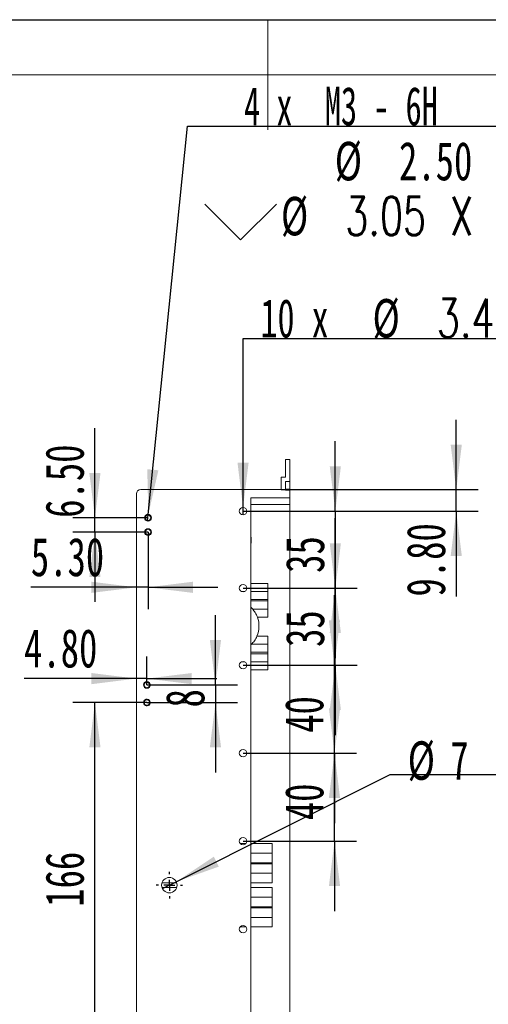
# Model space of a CAD drawing. Header units: millimetres. Extents: x 0 to 658, y -2 to 210.
# Tile 14 of 25: x 136 to 179, y 120 to 210. Entities that reach past the tile are written whole.
import ezdxf

# ---------------------------------------------------------------- set-up
doc = ezdxf.new("R2010")
doc.units = ezdxf.units.MM
doc.layers.add('图框', color=7, linetype='Continuous')
doc.styles.add('SLDTEXTSTYLE0', font='TXT', dxfattribs={"width": 0.7})
doc.styles.add('SLDTEXTSTYLE1', font='TXT', dxfattribs={"width": 0.7, "bigfont": 'bigfont'})
doc.styles.add('SLDTEXTSTYLE5', font='TXT', dxfattribs={"width": 0.616667})
doc.styles.add('SLDTEXTSTYLE6', font='TXT', dxfattribs={"width": 0.65})
doc.dimstyles.new('SLDDIMSTYLE0', dxfattribs={"dimtxt": 3.5, "dimasz": 4.08, "dimexe": 0, "dimexo": 0.0625, "dimgap": 0.875, "dimtad": 2, "dimlfac": 5, "dimrnd": 1e-09, "dimzin": 12, "dimdsep": 46, "dimtxsty": 'SLDTEXTSTYLE0', "dimsah": 1, "dimcen": 0.09, "dimadec": 0, "dimazin": 3, "dimtfac": 1, "dimtofl": 0, "dimtmove": 0, "dimatfit": 3, "dimfxl": 0, "dimfrac": 2, "dimtolj": 1, "dimtzin": 12, "dimarcsym": 0})
doc.dimstyles.new('SLDDIMSTYLE1', dxfattribs={"dimtxt": 3.5, "dimasz": 4.08, "dimexe": 0, "dimexo": 0.0625, "dimgap": 0.875, "dimtad": 0, "dimtih": 1, "dimtoh": 1, "dimdec": 6, "dimlfac": 5, "dimrnd": 1e-09, "dimzin": 12, "dimdsep": 46, "dimtxsty": 'SLDTEXTSTYLE0', "dimblk1": 'NONE', "dimsah": 1, "dimcen": 0, "dimadec": 0, "dimazin": 3, "dimtfac": 1, "dimtmove": 0, "dimatfit": 3, "dimldrblk": 'NONE', "dimfxl": 0, "dimfrac": 2, "dimtolj": 1, "dimtzin": 12, "dimarcsym": 0})
doc.dimstyles.new('SLDDIMSTYLE2', dxfattribs={"dimtxt": 3.5, "dimasz": 4.08, "dimexe": 0, "dimexo": 0.0625, "dimgap": 0.875, "dimtad": 2, "dimlfac": 5, "dimrnd": 1e-09, "dimzin": 12, "dimdsep": 46, "dimtxsty": 'SLDTEXTSTYLE0', "dimsah": 1, "dimcen": 0.09, "dimadec": 0, "dimazin": 3, "dimtfac": 1, "dimtmove": 0, "dimatfit": 0, "dimfxl": 0, "dimfrac": 2, "dimtolj": 1, "dimtzin": 12, "dimarcsym": 0})
doc.dimstyles.new('SLDDIMSTYLE3', dxfattribs={"dimtxt": 3.5, "dimasz": 4.08, "dimexe": 0, "dimexo": 0.0625, "dimgap": 0.875, "dimtad": 2, "dimlfac": 5, "dimrnd": 1e-09, "dimzin": 4, "dimdsep": 46, "dimtxsty": 'SLDTEXTSTYLE0', "dimsah": 1, "dimcen": 0.09, "dimadec": 0, "dimazin": 1, "dimtfac": 1, "dimtmove": 0, "dimatfit": 0, "dimfxl": 0, "dimfrac": 2, "dimtolj": 1, "dimtzin": 12, "dimarcsym": 0})
doc.dimstyles.new('SLDDIMSTYLE6', dxfattribs={"dimtxt": 3.5, "dimasz": 4.08, "dimexe": 0, "dimexo": 0.0625, "dimgap": 0.875, "dimtad": 0, "dimtih": 1, "dimtoh": 1, "dimlfac": 5, "dimrnd": 1e-09, "dimzin": 12, "dimdsep": 46, "dimtxsty": 'SLDTEXTSTYLE0', "dimblk1": 'NONE', "dimsah": 1, "dimcen": 0, "dimadec": 0, "dimazin": 3, "dimtfac": 1, "dimtmove": 0, "dimatfit": 3, "dimldrblk": 'NONE', "dimfxl": 0, "dimfrac": 2, "dimtolj": 1, "dimtzin": 12, "dimarcsym": 0})
doc.dimstyles.new('SLDDIMSTYLE9', dxfattribs={"dimtxt": 3.5, "dimasz": 4.08, "dimexe": 0, "dimexo": 0.0625, "dimgap": 0.875, "dimtad": 0, "dimtih": 1, "dimtoh": 1, "dimlfac": 5, "dimrnd": 1e-09, "dimzin": 4, "dimdsep": 46, "dimtxsty": 'SLDTEXTSTYLE0', "dimblk1": 'NONE', "dimsah": 1, "dimcen": 0, "dimadec": 0, "dimazin": 1, "dimtfac": 1, "dimtmove": 0, "dimatfit": 3, "dimldrblk": 'NONE', "dimfxl": 0, "dimfrac": 2, "dimtolj": 1, "dimtzin": 12, "dimarcsym": 0})

# ---------------------------------------------------------------- blocks, each defined once
blk = doc.blocks.new('SW_SYMBOL_HOLE_DEPTH')
at = {"layer": '图框', "color": 0}
for p, q in [((0, 875), (800, 875)), ((400, 875), (400, 75)), ((100, 555), (400, 75)), ((700, 555), (400, 75))]:
    blk.add_line(p, q, dxfattribs=at)
blk = doc.blocks.new('SW_SYMBOL_HOLE_SINK')
at = {"layer": '图框', "color": 0}
for p, q in [((0, 875), (800, 75)), ((800, 75), (1600, 875))]:
    blk.add_line(p, q, dxfattribs=at)
blk = doc.blocks.new('_D_27')
at = {"layer": '图框'}
for p, q in [((147.625, 165.029), (151.171, 200.314)), ((151.171, 200.314), (200.216, 200.314)), ((147.564, 164.422), (147.625, 165.029))]:
    blk.add_line(p, q, dxfattribs=at)
blk.add_solid([(147.625, 165.029), (148.539, 169.037), (147.528, 169.139)], dxfattribs=at)
at = {"layer": '图框', "xscale": 0.004072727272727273, "yscale": 0.004072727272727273, "zscale": 0.004072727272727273}
for name, p in [('SW_SYMBOL_HOLE_DEPTH', (182.801, 199.673)), ('SW_SYMBOL_HOLE_DEPTH', (180.662, 194.673)), ('SW_SYMBOL_HOLE_SINK', (152.758, 189.673))]:
    blk.add_blockref(name, p, dxfattribs=at)
at = {"layer": '图框', "char_height": 3.5, "attachment_point": 1}
for s, insert, style in [('4 x  M3 - 6H', (156.322, 203.899), 'SLDTEXTSTYLE5'), ('5.50', (188.436, 203.899), 'SLDTEXTSTYLE0'), ('%%c', (164.572, 198.899), 'SLDTEXTSTYLE0'), ('2.50', (170.41, 198.899), 'SLDTEXTSTYLE0'), ('6', (186.297, 198.899), 'SLDTEXTSTYLE0'), ('%%c', (159.683, 193.899), 'SLDTEXTSTYLE0'), ('3.05 X 90\\M+1818B, \\M+18BDF\\M+1925B', (165.522, 193.899), 'SLDTEXTSTYLE1')]:
    blk.add_mtext(s, dxfattribs=dict(at, insert=insert, style=style))
blk = doc.blocks.new('_NONE')
blk = doc.blocks.new('_D_28')
at = {"layer": '图框'}
for p, q in [((150.16, 131.639), (169.614, 141.395)), ((169.614, 141.395), (187.292, 141.395)), ((148.909, 131.011), (150.16, 131.639))]:
    blk.add_line(p, q, dxfattribs=at)
blk.add_solid([(150.16, 131.639), (154.035, 133.014), (153.58, 133.922)], dxfattribs=at)
at = {"layer": '图框', "char_height": 3.5, "attachment_point": 1}
for s, insert, style in [('%%c', (171.202, 144.406), 'SLDTEXTSTYLE0'), ('7', (175.072, 144.406), 'SLDTEXTSTYLE0'), ('贯\\M+190FA', (179.077, 144.406), 'SLDTEXTSTYLE1')]:
    blk.add_mtext(s, dxfattribs=dict(at, insert=insert, style=style))
blk = doc.blocks.new('_D_29')
at = {"layer": '图框'}
for p, q in [((156.235, 165.665), (156.235, 181.027)), ((156.235, 181.027), (200.391, 181.027)), ((156.235, 164.985), (156.235, 165.665))]:
    blk.add_line(p, q, dxfattribs=at)
blk.add_solid([(156.235, 165.665), (156.743, 169.745), (155.727, 169.745)], dxfattribs=at)
at = {"layer": '图框', "char_height": 3.5, "attachment_point": 1}
for s, insert, style in [('10 x', (157.822, 184.611), 'SLDTEXTSTYLE6'), ('%%c', (168.006, 184.611), 'SLDTEXTSTYLE0'), ('3.40 \\M+18AAE\\M+19153贯\\M+190FA', (173.845, 184.611), 'SLDTEXTSTYLE1')]:
    blk.add_mtext(s, dxfattribs=dict(at, insert=insert, style=style))
blk = doc.blocks.new('_D_30')
at = {"layer": '图框'}
for p, q in [((164.621, 165.325), (164.621, 171.675)), ((156.235, 165.325), (166.621, 165.325)), ((164.621, 165.325), (164.621, 158.325)), ((156.235, 158.325), (166.621, 158.325)), ((164.621, 158.325), (164.621, 151.975))]:
    blk.add_line(p, q, dxfattribs=at)
for points in [[(164.621, 165.325), (165.129, 169.405), (164.113, 169.405)], [(164.621, 158.325), (164.113, 154.245), (165.129, 154.245)]]:
    blk.add_solid(points, dxfattribs=at)
at = {"layer": '图框', "insert": (160.11, 159.716), "char_height": 3.5, "attachment_point": 1, "rotation": 90, "style": 'SLDTEXTSTYLE0'}
blk.add_mtext('35', dxfattribs=at)
blk = doc.blocks.new('_D_31')
at = {"layer": '图框'}
for p, q in [((164.621, 158.325), (164.621, 164.675)), ((156.235, 158.325), (166.621, 158.325)), ((164.621, 151.325), (164.621, 158.325)), ((156.235, 151.325), (166.621, 151.325)), ((164.621, 151.325), (164.621, 144.975))]:
    blk.add_line(p, q, dxfattribs=at)
for points in [[(164.621, 158.325), (165.129, 162.405), (164.113, 162.405)], [(164.621, 151.325), (164.113, 147.245), (165.129, 147.245)]]:
    blk.add_solid(points, dxfattribs=at)
at = {"layer": '图框', "insert": (160.11, 152.982), "char_height": 3.5, "attachment_point": 1, "rotation": 90, "style": 'SLDTEXTSTYLE0'}
blk.add_mtext('35', dxfattribs=at)
blk = doc.blocks.new('_D_32')
at = {"layer": '图框'}
for p, q in [((164.545, 151.325), (164.545, 157.675)), ((156.235, 151.325), (166.545, 151.325)), ((164.545, 143.325), (164.545, 151.325)), ((156.235, 143.325), (166.545, 143.325)), ((164.545, 143.325), (164.545, 136.975))]:
    blk.add_line(p, q, dxfattribs=at)
for points in [[(164.545, 151.325), (165.053, 155.405), (164.037, 155.405)], [(164.545, 143.325), (164.037, 139.245), (165.053, 139.245)]]:
    blk.add_solid(points, dxfattribs=at)
at = {"layer": '图框', "insert": (160.033, 145.177), "char_height": 3.5, "attachment_point": 1, "rotation": 90, "style": 'SLDTEXTSTYLE0'}
blk.add_mtext('40', dxfattribs=at)
blk = doc.blocks.new('_D_33')
at = {"layer": '图框'}
for p, q in [((164.549, 143.325), (164.549, 149.675)), ((156.235, 143.325), (166.549, 143.325)), ((164.549, 135.325), (164.549, 143.325)), ((156.235, 135.325), (166.549, 135.325)), ((164.549, 135.325), (164.549, 128.975))]:
    blk.add_line(p, q, dxfattribs=at)
for points in [[(164.549, 143.325), (165.057, 147.405), (164.041, 147.405)], [(164.549, 135.325), (164.041, 131.245), (165.057, 131.245)]]:
    blk.add_solid(points, dxfattribs=at)
at = {"layer": '图框', "insert": (160.037, 137.234), "char_height": 3.5, "attachment_point": 1, "rotation": 90, "style": 'SLDTEXTSTYLE0'}
blk.add_mtext('40', dxfattribs=at)
blk = doc.blocks.new('_D_34')
at = {"layer": '图框'}
for p, q in [((175.614, 167.285), (175.614, 173.635)), ((159.695, 167.285), (177.614, 167.285)), ((175.614, 165.325), (175.614, 167.285)), ((156.235, 165.325), (177.614, 165.325)), ((175.614, 165.325), (175.614, 157.566))]:
    blk.add_line(p, q, dxfattribs=at)
for points in [[(175.614, 167.285), (176.122, 171.365), (175.106, 171.365)], [(175.614, 165.325), (175.106, 161.245), (176.122, 161.245)]]:
    blk.add_solid(points, dxfattribs=at)
at = {"layer": '图框', "insert": (171.102, 157.566), "char_height": 3.5, "attachment_point": 1, "rotation": 90, "style": 'SLDTEXTSTYLE0'}
blk.add_mtext('9.80', dxfattribs=at)
blk = doc.blocks.new('_D_36')
at = {"layer": '图框'}
for p, q in [((142.77, 164.725), (142.77, 172.864)), ((147.595, 164.725), (140.77, 164.725)), ((142.77, 163.425), (142.77, 164.725)), ((147.595, 163.425), (140.77, 163.425)), ((142.77, 163.425), (142.77, 157.075))]:
    blk.add_line(p, q, dxfattribs=at)
for points in [[(142.77, 164.725), (143.278, 168.805), (142.262, 168.805)], [(142.77, 163.425), (142.262, 159.345), (143.278, 159.345)]]:
    blk.add_solid(points, dxfattribs=at)
at = {"layer": '图框', "insert": (138.258, 164.717), "char_height": 3.5, "attachment_point": 1, "rotation": 90, "style": 'SLDTEXTSTYLE0'}
blk.add_mtext('6.50', dxfattribs=at)
blk = doc.blocks.new('_D_37')
at = {"layer": '图框'}
for p, q in [((147.595, 163.425), (147.595, 156.401)), ((146.535, 158.401), (136.945, 158.401)), ((147.595, 158.401), (146.535, 158.401)), ((147.595, 158.401), (153.945, 158.401))]:
    blk.add_line(p, q, dxfattribs=at)
for points in [[(146.535, 158.401), (142.455, 158.909), (142.455, 157.893)], [(147.595, 158.401), (151.675, 157.893), (151.675, 158.909)]]:
    blk.add_solid(points, dxfattribs=at)
at = {"layer": '图框', "insert": (136.945, 162.912), "char_height": 3.5, "attachment_point": 1, "style": 'SLDTEXTSTYLE0'}
blk.add_mtext('5.30', dxfattribs=at)
blk = doc.blocks.new('_D_41')
at = {"layer": '图框'}
for p, q in [((153.726, 149.525), (153.726, 155.875)), ((147.495, 149.525), (155.726, 149.525)), ((153.726, 149.525), (153.726, 147.925)), ((147.495, 147.925), (155.726, 147.925)), ((153.726, 147.925), (153.726, 141.575))]:
    blk.add_line(p, q, dxfattribs=at)
for points in [[(153.726, 149.525), (154.234, 153.605), (153.218, 153.605)], [(153.726, 147.925), (153.218, 143.845), (154.234, 143.845)]]:
    blk.add_solid(points, dxfattribs=at)
at = {"layer": '图框', "insert": (149.215, 147.482), "char_height": 3.5, "attachment_point": 1, "rotation": 90, "style": 'SLDTEXTSTYLE0'}
blk.add_mtext('8', dxfattribs=at)
blk = doc.blocks.new('_D_42')
at = {"layer": '图框'}
for p, q in [((147.495, 149.525), (147.495, 152.104)), ((146.535, 150.104), (136.328, 150.104)), ((147.495, 150.104), (146.535, 150.104)), ((147.495, 150.104), (153.845, 150.104))]:
    blk.add_line(p, q, dxfattribs=at)
for points in [[(146.535, 150.104), (142.455, 150.612), (142.455, 149.596)], [(147.495, 150.104), (151.575, 149.596), (151.575, 150.612)]]:
    blk.add_solid(points, dxfattribs=at)
at = {"layer": '图框', "insert": (136.328, 154.616), "char_height": 3.5, "attachment_point": 1, "style": 'SLDTEXTSTYLE0'}
blk.add_mtext('4.80', dxfattribs=at)
blk = doc.blocks.new('_D_44')
at = {"layer": '图框'}
for p, q in [((147.495, 147.925), (140.77, 147.925)), ((142.77, 114.725), (142.77, 147.925)), ((147.495, 114.725), (140.77, 114.725))]:
    blk.add_line(p, q, dxfattribs=at)
for points in [[(142.77, 147.925), (142.262, 143.845), (143.278, 143.845)], [(142.77, 114.725), (143.278, 118.805), (142.262, 118.805)]]:
    blk.add_solid(points, dxfattribs=at)
at = {"layer": '图框', "insert": (138.258, 129.365), "char_height": 3.5, "attachment_point": 1, "rotation": 90, "style": 'SLDTEXTSTYLE0'}
blk.add_mtext('166', dxfattribs=at)
blk = doc.blocks.new('SW_CENTERMARKSYMBOL_0')
at = {"layer": '图框', "color": 0}
for p, q in [((0, 1), (0, 1.2)), ((-1, 0), (-1.2, 0)), ((0, 0), (-0.5, 0)), ((0, 0), (0, 0.5)), ((0, 0), (0, -0.5)), ((0, 0), (0.5, 0)), ((1, 0), (1.2, 0)), ((0, -1), (0, -1.2))]:
    blk.add_line(p, q, dxfattribs=at)

msp = doc.modelspace()

# ---------------------------------------------------------------- linework, layer by layer
at = {"color": 7, "linetype": 'Continuous', "lineweight": 15}
for p, q in [((160.09472137, 170.02519745), (160.09472137, 168.42519719)), ((160.09472137, 170.02519745), (160.49472139, 170.02519745)), ((160.49472139, 170.02519745), (160.49472139, 168.02519638)), ((159.69472135, 167.28519726), (159.69472135, 168.42519719)), ((159.69472135, 168.42519719), (160.09472137, 168.42519719)), ((160.09472137, 168.02519638), (160.49472139, 168.02519638)), ((160.09472137, 168.02519638), (160.09472137, 167.22519625)), ((160.49472139, 167.32519645), (160.49472139, 168.02519638)), ((146.534722, 95.76519806), (146.534722, 166.88519645)), ((146.93472133, 167.28519726), (159.69472135, 167.28519726)), ((160.49472139, 166.52519632), (156.93472147, 166.52519632)), ((156.93472147, 166.52519632), (156.93472147, 96.12519819)), ((160.09472137, 167.32519645), (160.49472139, 167.32519645)), ((160.09472137, 167.22519625), (160.49472139, 167.22519625)), ((160.49472139, 167.22519625), (160.49472139, 167.32519645)), ((160.49472139, 167.22519625), (160.49472139, 166.52519632)), ((160.49472139, 166.52519632), (160.49472139, 165.92519659)), ((160.49472139, 96.72519643), (160.49472139, 165.92519659)), ((158.49472143, 158.75814933), (158.49472143, 158.02493695)), ((158.49472143, 158.02493695), (158.49472143, 157.29172457)), ((158.49472143, 157.15866837), (158.49472143, 157.29172457)), ((158.49472143, 157.15866837), (158.49472143, 156.42545636)), ((157.10957356, 156.42545636), (156.93472147, 156.59959469)), ((158.49472143, 156.42545636), (157.10957356, 156.42545636)), ((158.49472143, 156.42545636), (158.49472143, 155.69224436)), ((158.49472143, 155.69224436), (157.54179497, 155.69224436)), ((157.49413863, 153.95814892), (158.49472143, 153.95814892)), ((158.49472143, 153.95814892), (158.49472143, 153.22493691)), ((156.93472147, 153.16482879), (156.99786216, 153.22493691)), ((156.99786216, 153.22493691), (158.49472143, 153.22493691)), ((158.49472143, 153.22493691), (158.49472143, 152.4917249)), ((158.49472143, 152.3586687), (158.49472143, 152.4917249)), ((158.49472143, 152.3586687), (158.49472143, 151.62545651)), ((158.49472143, 151.62545651), (158.49472143, 150.89224441)), ((158.89472131, 135.12519676), (158.89472131, 134.24792815)), ((158.89472131, 134.24792815), (158.89472131, 133.37065954)), ((158.89472131, 133.27973414), (158.89472131, 133.37065954)), ((158.89472131, 133.27973414), (158.89472131, 132.40246553)), ((158.89472131, 132.40246553), (158.89472131, 131.52519691)), ((158.89472131, 131.1251961), (158.89472131, 130.24792898)), ((158.89472131, 130.24792898), (158.89472131, 129.37066037)), ((158.89472131, 129.27973348), (158.89472131, 129.37066037)), ((158.89472131, 129.27973348), (158.89472131, 128.40246487)), ((158.89472131, 128.40246487), (158.89472131, 127.52519626))]:
    msp.add_line(p, q, dxfattribs=at)
at = {"color": 8, "linetype": 'Continuous', "lineweight": 15}
for p, q in [((160.49472139, 165.92519659), (156.93472147, 165.92519659)), ((156.93472147, 158.75814933), (158.49472143, 158.75814933)), ((156.07520946, 158.02493695), (156.39423326, 158.02493695)), ((156.93472147, 158.02493695), (158.49472143, 158.02493695)), ((158.49472143, 157.29172457), (156.93472147, 157.29172457)), ((156.93472147, 157.15866837), (158.49472143, 157.15866837)), ((158.49472143, 152.4917249), (156.93472147, 152.4917249)), ((156.93472147, 152.3586687), (158.49472143, 152.3586687)), ((156.39423326, 151.62545651), (156.07520946, 151.62545651)), ((158.49472143, 151.62545651), (156.93472147, 151.62545651)), ((158.49472143, 150.89224441), (156.93472147, 150.89224441)), ((155.95976681, 135.12519676), (156.50967591, 135.12519676)), ((156.93472147, 135.12519676), (158.89472131, 135.12519676)), ((156.93472147, 134.24792815), (158.89472131, 134.24792815)), ((158.89472131, 133.37065954), (156.93472147, 133.37065954)), ((156.93472147, 133.27973414), (158.89472131, 133.27973414)), ((158.89472131, 132.40246553), (156.93472147, 132.40246553)), ((150.20554185, 131.52519691), (148.8639009, 131.52519691)), ((148.8639009, 131.1251961), (150.20554185, 131.1251961)), ((158.89472131, 131.52519691), (156.93472147, 131.52519691)), ((156.93472147, 131.1251961), (158.89472131, 131.1251961)), ((156.93472147, 130.24792898), (158.89472131, 130.24792898)), ((158.89472131, 129.37066037), (156.93472147, 129.37066037)), ((156.93472147, 129.27973348), (158.89472131, 129.27973348)), ((158.89472131, 128.40246487), (156.93472147, 128.40246487)), ((156.50967591, 127.52519626), (155.95976681, 127.52519626)), ((158.89472131, 127.52519626), (156.93472147, 127.52519626))]:
    msp.add_line(p, q, dxfattribs=at)
at = {"color": 7, "linetype": 'Continuous', "lineweight": 15}
for centre, radius in [((156.23472139, 165.32519673), 0.34), ((147.59472139, 164.72519673), 0.305), ((147.59472139, 164.72519673), 0.25), ((147.59472139, 163.42519673), 0.305), ((147.59472139, 163.42519673), 0.25), ((156.23472139, 158.32519673), 0.34), ((156.23472139, 151.32519673), 0.34), ((147.49472139, 149.52519673), 0.305), ((147.49472139, 149.52519673), 0.25), ((147.49472139, 147.92519673), 0.305), ((147.49472139, 147.92519673), 0.25), ((156.23472139, 143.32519673), 0.34), ((156.23472139, 135.32519673), 0.34), ((149.53472139, 131.32519673), 0.7), ((156.23472139, 127.32519673), 0.34)]:
    msp.add_circle(centre, radius, dxfattribs=at)
for centre, radius, start, end in [((146.93472139, 166.88519673), 0.4, 90, 180), ((155.33472139, 162.68519673), 1.65, 345.8588897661, 14.1411102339), ((155.33472139, 154.88519673), 2.35, 336.7659304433, 20.0856541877)]:
    msp.add_arc(centre, radius, start, end, dxfattribs=at)
at = {"color": 7, "linetype": 'Continuous', "lineweight": 0}
for centre in [(147.59472139, 164.72519673), (147.59472139, 163.42519673), (147.49472139, 149.52519673), (147.49472139, 147.92519673)]:
    msp.add_arc(centre, 0.3, 255, 195, dxfattribs=at)
at = {"color": 7, "linetype": 'Continuous', "lineweight": 15}
for points in [[(157.54179502, 155.69224443), (157.51487124, 155.76587423), (157.48483261, 155.8366491), (157.41908354, 155.97316469), (157.38296779, 156.0395118), (157.30791407, 156.16358134), (157.26898498, 156.22147764), (157.18940394, 156.32990255), (157.14880913, 156.38024496), (157.10957342, 156.42545654)], [(156.9978622, 153.22493693), (157.04320824, 153.27036165), (157.08884602, 153.31979784), (157.1791491, 153.42728271), (157.22424855, 153.48597275), (157.3097378, 153.60948091), (157.35027244, 153.67434222), (157.42630756, 153.81100774), (157.46210363, 153.88352849), (157.49413857, 153.95814904)]]:
    msp.add_open_spline(points, degree=3, knots=[0, 0, 0, 0, 0.25, 0.25, 0.5, 0.5, 0.75, 0.75, 1, 1, 1, 1], dxfattribs=at)
at = {"layer": '图框'}
msp.add_line((0, 210), (297, 210), dxfattribs=at)
at = {"layer": '图框', "lineweight": 15}
msp.add_line((158.5, 210), (158.5, 200), dxfattribs=at)
at = {"layer": '图框', "linetype": 'Continuous', "lineweight": 15}
msp.add_line((25, 205), (292, 205), dxfattribs=at)

# ---------------------------------------------------------------- block references
at = {"layer": '图框'}
msp.add_blockref('SW_CENTERMARKSYMBOL_0', (149.53472139, 131.32519673), dxfattribs=at)

# ---------------------------------------------------------------- dimensions: what is measured, and where the dimension line sits
dim = msp.add_diameter_dim_2p(p1=(147.56423015, 164.42172468), p2=(147.62521262, 165.02866878), text='4 x  M3 - 6H {\\fGDT;x} 5.50\\P%%c 2.50 {\\fGDT;x} 6\\P{\\fGDT;w}%%c 3.05 X 90°, 近端', dimstyle='SLDDIMSTYLE1', override={"dimpost": '<>'}, dxfattribs=at)
dim.commit()
dim.dimension.update_dxf_attribs({"geometry": '_D_27', "text_midpoint": (176.48683041, 196.88697514), "dimtype": 163})
for p1, p2, text, dimstyle, picture, middle in [((156.23472139, 164.98519673), (156.23472139, 165.66519673), '10 x <> 完全贯穿\\P', 'SLDDIMSTYLE9', '_D_29', (179.1068426, 182.59937495)), ((148.90900324, 131.01138661), (150.16043954, 131.63900686), '<> 贯穿', 'SLDDIMSTYLE6', '_D_28', (179.24695772, 142.68108381))]:
    dim = msp.add_diameter_dim_2p(p1=p1, p2=p2, text=text, dimstyle=dimstyle, dxfattribs=at)
    dim.commit()
    dim.dimension.update_dxf_attribs({"geometry": picture, "text_midpoint": middle, "dimtype": 163})
for base, p1, p2, dimstyle, picture, middle in [((142.76952032, 164.72519673), (147.59472139, 163.42519673), (147.59472139, 164.72519673), 'SLDDIMSTYLE3', '_D_36', (142.76952032, 168.79018659)), ((175.61362919, 167.28519673), (156.23472139, 165.32519673), (159.69472139, 167.28519673), 'SLDDIMSTYLE3', '_D_34', (175.61362919, 161.6396126)), ((164.62134399, 158.32519673), (156.23472139, 165.32519673), (156.23472139, 158.32519673), 'SLDDIMSTYLE2', '_D_30', (164.62134399, 161.7524366)), ((164.62134399, 158.32519673), (156.23472139, 151.32519673), (156.23472139, 158.32519673), 'SLDDIMSTYLE2', '_D_31', (164.62134399, 155.01856908)), ((164.54482277, 151.32519673), (156.23472139, 143.32519673), (156.23472139, 151.32519673), 'SLDDIMSTYLE2', '_D_32', (164.54482277, 147.21340444)), ((153.72640623, 147.92519673), (147.49472139, 149.52519673), (147.49472139, 147.92519673), 'SLDDIMSTYLE2', '_D_41', (153.72640623, 148.50024765)), ((164.54919055, 143.32519673), (156.23472139, 135.32519673), (156.23472139, 143.32519673), 'SLDDIMSTYLE2', '_D_33', (164.54919055, 139.2704663)), ((142.76952032, 147.92519673), (147.49472139, 114.72519673), (147.49472139, 147.92519673), 'SLDDIMSTYLE0', '_D_44', (142.76952032, 132.42043433))]:
    dim = msp.add_linear_dim(base=base, p1=p1, p2=p2, angle=90, dimstyle=dimstyle, dxfattribs=at)
    dim.commit()
    dim.dimension.update_dxf_attribs({"geometry": picture, "text_midpoint": middle, "dimtype": 160})
for base, p1, picture, middle in [((146.53472139, 150.10417996), (147.49472139, 149.52519673), '_D_42', (140.4014301, 150.10417996)), ((146.53472139, 158.40059252), (147.59472139, 163.42519673), '_D_37', (141.01821432, 158.40059252))]:
    dim = msp.add_linear_dim(base=base, p1=p1, p2=(146.53472139, 166.88519673), dimstyle='SLDDIMSTYLE3', dxfattribs=at)
    dim.commit()
    dim.dimension.update_dxf_attribs({"geometry": picture, "text_midpoint": middle, "dimtype": 160})

doc.saveas('drawing.dxf')
